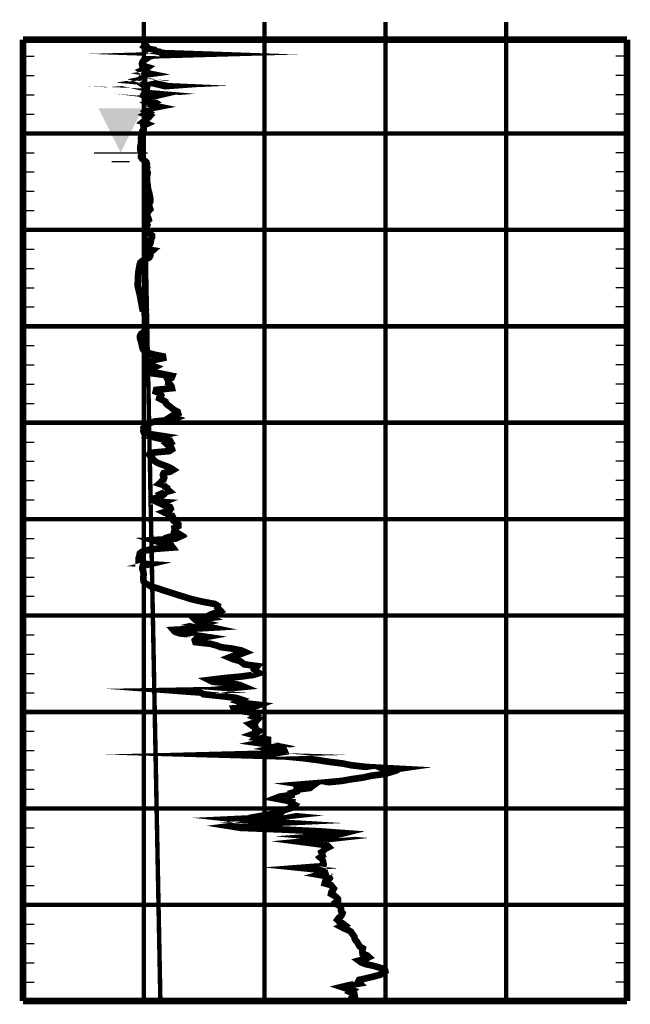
# Model space of a CAD drawing. Extents: x 0 to 10.2, y 0 to 7.6.
# Tile 4 of 8: x 3.6 to 5, y 3.6 to 5.8. Entities that reach past the tile are written whole.
import ezdxf

# ---------------------------------------------------------------- set-up
doc = ezdxf.new("R2010")
doc.units = 0
for name, pattern in [('Dash', [0.12, 0.08, -0.04]), ('Dot', [0.04, 0, -0.04]), ('Solid', [0])]:
    doc.linetypes.add(name, pattern=pattern)
doc.layers.get('0').update_dxf_attribs({"linetype": 'Solid'})

# ---------------------------------------------------------------- blocks, each defined once
blk = doc.blocks.new('DGRFC_WTLEV2')
at = {"color": 7, "linetype": 'Solid'}
for points in [[(-0.06, 0), (0.06, 0)], [(-0.02, -0.02), (0.02, -0.02)]]:
    blk.add_lwpolyline(points, dxfattribs=at)
at = {"color": 7}
blk.add_solid([(0, 0), (0.05, 0.1), (0, 0), (-0.05, 0.1)], dxfattribs=at)

msp = doc.modelspace()

# ---------------------------------------------------------------- linework, layer by layer
at = {"color": 8, "linetype": 'Solid', "const_width": 0.01}
for points in [[(3.868, 5.75), (3.868, 5.79)], [(3.868, 5.75), (3.868, 5.79)], [(4.14, 5.75), (4.14, 5.79)], [(4.14, 5.75), (4.14, 5.79)], [(4.412, 5.75), (4.412, 5.79)], [(4.412, 5.75), (4.412, 5.79)], [(4.684, 5.75), (4.684, 5.79)], [(4.684, 5.75), (4.684, 5.79)]]:
    msp.add_lwpolyline(points, dxfattribs=at)
at = {"color": 7, "linetype": 'Solid', "const_width": 0.015}
for points in [[(3.596, 5.75), (4.956, 5.75)], [(3.596, 5.75), (3.596, 3.58754626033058)], [(3.596, 5.75), (3.596, 3.58754626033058)], [(4.956, 5.75), (4.956, 3.58754626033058)], [(4.956, 5.75), (4.956, 3.58754626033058)], [(3.596, 3.58754626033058), (4.956, 3.58754626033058)], [(3.596, 3.58754626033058), (4.956, 3.58754626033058)]]:
    msp.add_lwpolyline(points, dxfattribs=at)
at = {"color": 7, "linetype": 'Solid'}
for points in [[(3.596, 5.75), (4.956, 5.75)], [(3.596, 5.71271154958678), (3.621, 5.71271154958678)], [(3.596, 5.71271154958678), (3.621, 5.71271154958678)], [(4.956, 5.71271154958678), (4.931, 5.71271154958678)], [(4.956, 5.71271154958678), (4.931, 5.71271154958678)], [(3.596, 5.66932311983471), (3.621, 5.66932311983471)], [(3.596, 5.66932311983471), (3.621, 5.66932311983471)], [(4.956, 5.66932311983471), (4.931, 5.66932311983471)], [(4.956, 5.66932311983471), (4.931, 5.66932311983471)], [(3.596, 5.62593469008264), (3.621, 5.62593469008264)], [(3.596, 5.62593469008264), (3.621, 5.62593469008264)], [(4.956, 5.62593469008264), (4.931, 5.62593469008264)], [(4.956, 5.62593469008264), (4.931, 5.62593469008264)], [(3.596, 5.58254626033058), (3.621, 5.58254626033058)], [(3.596, 5.58254626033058), (3.621, 5.58254626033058)], [(4.956, 5.58254626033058), (4.931, 5.58254626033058)], [(4.956, 5.58254626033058), (4.931, 5.58254626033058)], [(3.596, 5.53915783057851), (3.621, 5.53915783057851)], [(3.596, 5.53915783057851), (3.621, 5.53915783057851)], [(4.956, 5.53915783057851), (4.931, 5.53915783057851)], [(4.956, 5.53915783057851), (4.931, 5.53915783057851)], [(3.596, 5.49576940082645), (3.621, 5.49576940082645)], [(3.596, 5.49576940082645), (3.621, 5.49576940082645)], [(4.956, 5.49576940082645), (4.931, 5.49576940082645)], [(4.956, 5.49576940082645), (4.931, 5.49576940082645)], [(3.596, 5.45238097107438), (3.621, 5.45238097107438)], [(3.596, 5.45238097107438), (3.621, 5.45238097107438)], [(4.956, 5.45238097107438), (4.931, 5.45238097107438)], [(4.956, 5.45238097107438), (4.931, 5.45238097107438)], [(3.596, 5.40899254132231), (3.621, 5.40899254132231)], [(3.596, 5.40899254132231), (3.621, 5.40899254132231)], [(4.956, 5.40899254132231), (4.931, 5.40899254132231)], [(4.956, 5.40899254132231), (4.931, 5.40899254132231)], [(3.596, 5.36560411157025), (3.621, 5.36560411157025)], [(3.596, 5.36560411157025), (3.621, 5.36560411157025)], [(4.956, 5.36560411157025), (4.931, 5.36560411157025)], [(4.956, 5.36560411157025), (4.931, 5.36560411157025)], [(3.596, 5.32221568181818), (3.621, 5.32221568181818)], [(3.596, 5.32221568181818), (3.621, 5.32221568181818)], [(4.956, 5.32221568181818), (4.931, 5.32221568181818)], [(4.956, 5.32221568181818), (4.931, 5.32221568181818)], [(3.596, 5.27882725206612), (3.621, 5.27882725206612)], [(3.596, 5.27882725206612), (3.621, 5.27882725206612)], [(4.956, 5.27882725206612), (4.931, 5.27882725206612)], [(4.956, 5.27882725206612), (4.931, 5.27882725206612)], [(3.596, 5.23543882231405), (3.621, 5.23543882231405)], [(3.596, 5.23543882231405), (3.621, 5.23543882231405)], [(4.956, 5.23543882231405), (4.931, 5.23543882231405)], [(4.956, 5.23543882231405), (4.931, 5.23543882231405)], [(3.596, 5.19205039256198), (3.621, 5.19205039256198)], [(3.596, 5.19205039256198), (3.621, 5.19205039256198)], [(4.956, 5.19205039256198), (4.931, 5.19205039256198)], [(4.956, 5.19205039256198), (4.931, 5.19205039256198)], [(3.596, 5.14866196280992), (3.621, 5.14866196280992)], [(3.596, 5.14866196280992), (3.621, 5.14866196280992)], [(4.956, 5.14866196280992), (4.931, 5.14866196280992)], [(4.956, 5.14866196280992), (4.931, 5.14866196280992)], [(3.596, 5.10527353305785), (3.621, 5.10527353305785)], [(3.596, 5.10527353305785), (3.621, 5.10527353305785)], [(4.956, 5.10527353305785), (4.931, 5.10527353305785)], [(4.956, 5.10527353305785), (4.931, 5.10527353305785)], [(3.596, 5.06188510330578), (3.621, 5.06188510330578)], [(3.596, 5.06188510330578), (3.621, 5.06188510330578)], [(4.956, 5.06188510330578), (4.931, 5.06188510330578)], [(4.956, 5.06188510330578), (4.931, 5.06188510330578)], [(3.596, 5.01849667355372), (3.621, 5.01849667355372)], [(3.596, 5.01849667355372), (3.621, 5.01849667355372)], [(4.956, 5.01849667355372), (4.931, 5.01849667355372)], [(4.956, 5.01849667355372), (4.931, 5.01849667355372)], [(3.596, 4.97510824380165), (3.621, 4.97510824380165)], [(3.596, 4.97510824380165), (3.621, 4.97510824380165)], [(4.956, 4.97510824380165), (4.931, 4.97510824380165)], [(4.956, 4.97510824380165), (4.931, 4.97510824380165)], [(3.596, 4.93171981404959), (3.621, 4.93171981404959)], [(3.596, 4.93171981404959), (3.621, 4.93171981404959)], [(4.956, 4.93171981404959), (4.931, 4.93171981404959)], [(4.956, 4.93171981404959), (4.931, 4.93171981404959)], [(3.596, 4.88833138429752), (3.621, 4.88833138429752)], [(3.596, 4.88833138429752), (3.621, 4.88833138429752)], [(4.956, 4.88833138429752), (4.931, 4.88833138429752)], [(4.956, 4.88833138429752), (4.931, 4.88833138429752)], [(3.596, 4.84494295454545), (3.621, 4.84494295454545)], [(3.596, 4.84494295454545), (3.621, 4.84494295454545)], [(4.956, 4.84494295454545), (4.931, 4.84494295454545)], [(4.956, 4.84494295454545), (4.931, 4.84494295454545)], [(3.596, 4.80155452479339), (3.621, 4.80155452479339)], [(3.596, 4.80155452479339), (3.621, 4.80155452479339)], [(4.956, 4.80155452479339), (4.931, 4.80155452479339)], [(4.956, 4.80155452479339), (4.931, 4.80155452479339)], [(3.596, 4.75816609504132), (3.621, 4.75816609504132)], [(3.596, 4.75816609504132), (3.621, 4.75816609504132)], [(4.956, 4.75816609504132), (4.931, 4.75816609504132)], [(4.956, 4.75816609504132), (4.931, 4.75816609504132)], [(3.596, 4.71477766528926), (3.621, 4.71477766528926)], [(3.596, 4.71477766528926), (3.621, 4.71477766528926)], [(4.956, 4.71477766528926), (4.931, 4.71477766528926)], [(4.956, 4.71477766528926), (4.931, 4.71477766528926)], [(3.596, 4.67138923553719), (3.621, 4.67138923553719)], [(3.596, 4.67138923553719), (3.621, 4.67138923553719)], [(4.956, 4.67138923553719), (4.931, 4.67138923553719)], [(4.956, 4.67138923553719), (4.931, 4.67138923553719)], [(3.596, 4.62800080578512), (3.621, 4.62800080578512)], [(3.596, 4.62800080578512), (3.621, 4.62800080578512)], [(4.956, 4.62800080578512), (4.931, 4.62800080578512)], [(4.956, 4.62800080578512), (4.931, 4.62800080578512)], [(3.596, 4.58461237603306), (3.621, 4.58461237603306)], [(3.596, 4.58461237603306), (3.621, 4.58461237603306)], [(4.956, 4.58461237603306), (4.931, 4.58461237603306)], [(4.956, 4.58461237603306), (4.931, 4.58461237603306)], [(3.596, 4.54122394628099), (3.621, 4.54122394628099)], [(3.596, 4.54122394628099), (3.621, 4.54122394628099)], [(4.956, 4.54122394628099), (4.931, 4.54122394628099)], [(4.956, 4.54122394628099), (4.931, 4.54122394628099)], [(3.596, 4.49783551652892), (3.621, 4.49783551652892)], [(3.596, 4.49783551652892), (3.621, 4.49783551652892)], [(4.956, 4.49783551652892), (4.931, 4.49783551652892)], [(4.956, 4.49783551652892), (4.931, 4.49783551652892)], [(3.596, 4.45444708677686), (3.621, 4.45444708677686)], [(3.596, 4.45444708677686), (3.621, 4.45444708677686)], [(4.956, 4.45444708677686), (4.931, 4.45444708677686)], [(4.956, 4.45444708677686), (4.931, 4.45444708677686)], [(3.596, 4.41105865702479), (3.621, 4.41105865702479)], [(3.596, 4.41105865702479), (3.621, 4.41105865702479)], [(4.956, 4.41105865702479), (4.931, 4.41105865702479)], [(4.956, 4.41105865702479), (4.931, 4.41105865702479)], [(3.596, 4.36767022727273), (3.621, 4.36767022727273)], [(3.596, 4.36767022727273), (3.621, 4.36767022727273)], [(4.956, 4.36767022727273), (4.931, 4.36767022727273)], [(4.956, 4.36767022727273), (4.931, 4.36767022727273)], [(3.596, 4.32428179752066), (3.621, 4.32428179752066)], [(3.596, 4.32428179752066), (3.621, 4.32428179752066)], [(4.956, 4.32428179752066), (4.931, 4.32428179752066)], [(4.956, 4.32428179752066), (4.931, 4.32428179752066)], [(3.596, 4.28089336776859), (3.621, 4.28089336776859)], [(3.596, 4.28089336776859), (3.621, 4.28089336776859)], [(4.956, 4.28089336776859), (4.931, 4.28089336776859)], [(4.956, 4.28089336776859), (4.931, 4.28089336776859)], [(3.596, 4.23750493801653), (3.621, 4.23750493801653)], [(3.596, 4.23750493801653), (3.621, 4.23750493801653)], [(4.956, 4.23750493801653), (4.931, 4.23750493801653)], [(4.956, 4.23750493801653), (4.931, 4.23750493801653)], [(3.596, 4.19411650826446), (3.621, 4.19411650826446)], [(3.596, 4.19411650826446), (3.621, 4.19411650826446)], [(4.956, 4.19411650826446), (4.931, 4.19411650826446)], [(4.956, 4.19411650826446), (4.931, 4.19411650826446)], [(3.596, 4.1507280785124), (3.621, 4.1507280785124)], [(3.596, 4.1507280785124), (3.621, 4.1507280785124)], [(4.956, 4.1507280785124), (4.931, 4.1507280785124)], [(4.956, 4.1507280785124), (4.931, 4.1507280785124)], [(3.596, 4.10733964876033), (3.621, 4.10733964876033)], [(3.596, 4.10733964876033), (3.621, 4.10733964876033)], [(4.956, 4.10733964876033), (4.931, 4.10733964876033)], [(4.956, 4.10733964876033), (4.931, 4.10733964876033)], [(3.596, 4.06395121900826), (3.621, 4.06395121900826)], [(3.596, 4.06395121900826), (3.621, 4.06395121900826)], [(4.956, 4.06395121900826), (4.931, 4.06395121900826)], [(4.956, 4.06395121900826), (4.931, 4.06395121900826)], [(3.596, 4.0205627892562), (3.621, 4.0205627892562)], [(3.596, 4.0205627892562), (3.621, 4.0205627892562)], [(4.956, 4.0205627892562), (4.931, 4.0205627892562)], [(4.956, 4.0205627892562), (4.931, 4.0205627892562)], [(3.596, 3.97717435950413), (3.621, 3.97717435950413)], [(3.596, 3.97717435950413), (3.621, 3.97717435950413)], [(4.956, 3.97717435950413), (4.931, 3.97717435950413)], [(4.956, 3.97717435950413), (4.931, 3.97717435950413)], [(3.596, 3.93378592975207), (3.621, 3.93378592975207)], [(3.596, 3.93378592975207), (3.621, 3.93378592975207)], [(4.956, 3.93378592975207), (4.931, 3.93378592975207)], [(4.956, 3.93378592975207), (4.931, 3.93378592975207)], [(3.596, 3.8903975), (3.621, 3.8903975)], [(3.596, 3.8903975), (3.621, 3.8903975)], [(4.956, 3.8903975), (4.931, 3.8903975)], [(4.956, 3.8903975), (4.931, 3.8903975)], [(3.596, 3.84700907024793), (3.621, 3.84700907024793)], [(3.596, 3.84700907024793), (3.621, 3.84700907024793)], [(4.956, 3.84700907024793), (4.931, 3.84700907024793)], [(4.956, 3.84700907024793), (4.931, 3.84700907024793)], [(3.596, 3.80362064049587), (3.621, 3.80362064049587)], [(3.596, 3.80362064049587), (3.621, 3.80362064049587)], [(4.956, 3.80362064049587), (4.931, 3.80362064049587)], [(4.956, 3.80362064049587), (4.931, 3.80362064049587)], [(3.596, 3.7602322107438), (3.621, 3.7602322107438)], [(3.596, 3.7602322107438), (3.621, 3.7602322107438)], [(4.956, 3.7602322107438), (4.931, 3.7602322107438)], [(4.956, 3.7602322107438), (4.931, 3.7602322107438)], [(3.596, 3.71684378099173), (3.621, 3.71684378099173)], [(3.596, 3.71684378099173), (3.621, 3.71684378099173)], [(4.956, 3.71684378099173), (4.931, 3.71684378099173)], [(4.956, 3.71684378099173), (4.931, 3.71684378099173)], [(3.596, 3.67345535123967), (3.621, 3.67345535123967)], [(3.596, 3.67345535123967), (3.621, 3.67345535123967)], [(4.956, 3.67345535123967), (4.931, 3.67345535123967)], [(4.956, 3.67345535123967), (4.931, 3.67345535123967)], [(3.596, 3.6300669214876), (3.621, 3.6300669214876)], [(3.596, 3.6300669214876), (3.621, 3.6300669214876)], [(4.956, 3.6300669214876), (4.931, 3.6300669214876)], [(4.956, 3.6300669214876), (4.931, 3.6300669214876)]]:
    msp.add_lwpolyline(points, dxfattribs=at)
at = {"color": 132, "linetype": 'Solid', "const_width": 0.015}
for points in [[(3.870448, 5.75), (3.870448, 5.74588981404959), (3.869632, 5.74191109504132), (3.872352, 5.73804475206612), (3.868544, 5.73417840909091), (3.873712, 5.73018059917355), (3.8884, 5.72768446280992), (3.887584, 5.72509460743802), (3.904176, 5.7225420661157), (3.90744, 5.71998952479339), (3.980064, 5.71743698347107), (3.890304, 5.71484669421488), (3.87888, 5.71128103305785), (3.874256, 5.70732053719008), (3.867728, 5.70337913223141), (3.865008, 5.69949413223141), (3.86392, 5.69564644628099), (3.864736, 5.69172413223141), (3.877248, 5.68793285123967), (3.871808, 5.68406650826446), (3.86256, 5.68025657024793), (3.867728, 5.67637157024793), (3.883232, 5.67316212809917), (3.868, 5.67109727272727), (3.86256, 5.66375898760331), (3.868272, 5.66238878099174), (3.868272, 5.66103766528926), (3.861744, 5.65968611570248), (3.866368, 5.65831590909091), (3.873984, 5.65698345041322), (3.865824, 5.65565099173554), (3.881328, 5.65433719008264), (3.887584, 5.65298564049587), (3.870448, 5.65163452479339), (3.868272, 5.6503020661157), (3.865824, 5.64896960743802), (3.867728, 5.64761805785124), (3.897648, 5.64628559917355), (3.867184, 5.64482167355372), (3.888672, 5.64339506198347), (3.867456, 5.64179966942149), (3.8748, 5.64001683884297), (3.874528, 5.63857157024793), (3.872624, 5.63708898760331), (3.86936, 5.63035076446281), (3.890576, 5.6285679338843), (3.87344, 5.62723547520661), (3.897648, 5.62425121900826), (3.884592, 5.62121055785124), (3.8748, 5.61985944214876), (3.890032, 5.61090667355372), (3.876704, 5.60704033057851), (3.883504, 5.60313667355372), (3.902, 5.59923301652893), (3.8816, 5.59536667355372), (3.876432, 5.59388365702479), (3.871808, 5.58994225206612), (3.878608, 5.58600084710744), (3.871264, 5.58202212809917), (3.8816, 5.5780807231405), (3.877792, 5.57421438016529), (3.865552, 5.56445458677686), (3.875344, 5.56058867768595), (3.867184, 5.55675964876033), (3.868, 5.55287464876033), (3.868, 5.54897055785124), (3.865552, 5.54534849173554), (3.867456, 5.54161361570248), (3.86528, 5.53791605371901), (3.863648, 5.53414342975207), (3.862016, 5.53035258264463), (3.861472, 5.52663636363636), (3.86256, 5.52284508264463), (3.86256, 5.52139981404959), (3.861472, 5.51914752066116), (3.861472, 5.51667004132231), (3.8612, 5.51419256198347), (3.860656, 5.5117901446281), (3.860384, 5.50933175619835), (3.85984, 5.50674146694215), (3.860384, 5.50407654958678), (3.860384, 5.50129882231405), (3.862016, 5.49820175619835), (3.86256, 5.49615599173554), (3.86256, 5.4941852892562), (3.862016, 5.48958741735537), (3.861744, 5.48600223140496), (3.864192, 5.48207991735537), (3.869632, 5.47800704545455), (3.873712, 5.47412204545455), (3.875072, 5.47019929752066), (3.874256, 5.46631429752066), (3.875616, 5.4623351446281), (3.873712, 5.45835642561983), (3.875344, 5.45441502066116), (3.876704, 5.45049227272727), (3.875888, 5.44647580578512), (3.875344, 5.44251574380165), (3.875072, 5.43853659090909), (3.875344, 5.43579661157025), (3.875072, 5.43191161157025), (3.875888, 5.42795111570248), (3.876432, 5.42393508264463), (3.876976, 5.41993727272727), (3.877248, 5.41605227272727), (3.878064, 5.41214818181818), (3.879152, 5.40816946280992), (3.88024, 5.40415299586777), (3.881056, 5.4001929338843), (3.881872, 5.39627018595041), (3.882688, 5.39229146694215), (3.882688, 5.38834962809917), (3.882144, 5.38433316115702), (3.879968, 5.38048590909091), (3.879696, 5.37652584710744), (3.881328, 5.37254669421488), (3.882688, 5.3685866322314), (3.87888, 5.36466388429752), (3.87616, 5.36076022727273), (3.875344, 5.35678107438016), (3.87616, 5.35278369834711), (3.878064, 5.34887960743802), (3.879152, 5.34490088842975), (3.8748, 5.34101545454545), (3.872896, 5.33705539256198), (3.875616, 5.33305758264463), (3.873712, 5.32921033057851), (3.872896, 5.32530623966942), (3.875072, 5.32129020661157), (3.878608, 5.3173483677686), (3.8816, 5.31346336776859), (3.886496, 5.30959702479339), (3.886496, 5.3056747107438), (3.88432, 5.30173330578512), (3.884048, 5.29784830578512), (3.883504, 5.29390646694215), (3.882144, 5.29007787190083), (3.879152, 5.28617421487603), (3.873984, 5.28225146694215), (3.8748, 5.27842287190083), (3.888672, 5.27613283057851), (3.88432, 5.27213545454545), (3.882144, 5.2681376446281), (3.882688, 5.26413983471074), (3.880512, 5.26021708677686), (3.873168, 5.2562192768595), (3.864192, 5.25222190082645), (3.860112, 5.24826183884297), (3.858752, 5.24435774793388), (3.858208, 5.24047274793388), (3.857392, 5.23655), (3.856848, 5.23272140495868), (3.856032, 5.22889237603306), (3.856032, 5.22528896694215), (3.855216, 5.22132890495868), (3.854944, 5.2173875), (3.854944, 5.21342743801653), (3.855216, 5.20952334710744), (3.854944, 5.20561969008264), (3.853856, 5.20173469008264), (3.854128, 5.19775553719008), (3.854672, 5.19387053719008), (3.85576, 5.1899477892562), (3.856576, 5.1860627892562), (3.857664, 5.18210272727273), (3.85848, 5.17823638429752), (3.859296, 5.17437004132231), (3.860112, 5.17056010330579), (3.860656, 5.16665601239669), (3.861472, 5.1627523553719), (3.862288, 5.15888601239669), (3.863104, 5.15501966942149), (3.863648, 5.15115332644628), (3.864192, 5.1472119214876), (3.865008, 5.1433455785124), (3.870992, 5.13993004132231), (3.869632, 5.13745212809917), (3.870176, 5.13352981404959), (3.870176, 5.12996371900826), (3.87072, 5.12639762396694), (3.871536, 5.12270049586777), (3.871264, 5.1189842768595), (3.871808, 5.11526805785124), (3.87208, 5.11157049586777), (3.872624, 5.10781696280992), (3.87344, 5.10413805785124), (3.873984, 5.10051599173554), (3.872352, 5.09661190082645), (3.868272, 5.09263318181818), (3.86256, 5.0887104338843), (3.85984, 5.08475037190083), (3.859296, 5.08084671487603), (3.85984, 5.07683024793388), (3.8612, 5.0729075), (3.862288, 5.06900384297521), (3.863376, 5.06508109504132), (3.86392, 5.06121475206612), (3.864736, 5.05725469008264), (3.866368, 5.05333194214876), (3.86936, 5.04942785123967), (3.876704, 5.04548688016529), (3.891664, 5.04150772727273), (3.911248, 5.03758541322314), (3.911792, 5.03371907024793), (3.893024, 5.02981497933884), (3.875072, 5.02589223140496), (3.875072, 5.02193216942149), (3.884592, 5.01795345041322), (3.894112, 5.0141244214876), (3.885952, 5.01018301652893), (3.879968, 5.00626070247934), (3.888672, 5.00231929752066), (3.907984, 4.99845295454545), (3.90472, 4.9970454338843), (3.932192, 4.99323549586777), (3.93056, 4.98923768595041), (3.921856, 4.98523987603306), (3.92376, 4.98131712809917), (3.923216, 4.97748853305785), (3.928112, 4.97365950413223), (3.93056, 4.96975584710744), (3.931376, 4.96594590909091), (3.895744, 4.96211688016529), (3.894928, 4.95834469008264), (3.90472, 4.9545720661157), (3.906896, 4.95072438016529), (3.903904, 4.94691444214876), (3.902816, 4.94312316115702), (3.910432, 4.93935053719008), (3.916688, 4.93557834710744), (3.918048, 4.93173066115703), (3.921856, 4.92799578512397), (3.927296, 4.92420450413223), (3.931648, 4.92052603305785), (3.936544, 4.91686621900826), (3.94416, 4.91315), (3.945248, 4.90950884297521), (3.935184, 4.90584902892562), (3.929472, 4.90222652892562), (3.94008, 4.89852940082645), (3.930288, 4.89488824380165), (3.89384, 4.89130349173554), (3.880512, 4.88770008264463), (3.873712, 4.88411533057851), (3.870176, 4.88045508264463), (3.867184, 4.87683301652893), (3.867728, 4.87317320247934), (3.866912, 4.86958845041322), (3.868272, 4.8660223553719), (3.883776, 4.86241894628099), (3.907168, 4.85885285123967), (3.892208, 4.85538047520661), (3.90608, 4.85202090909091), (3.927024, 4.84811725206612), (3.9292, 4.84410078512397), (3.91968, 4.84015938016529), (3.924032, 4.8362552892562), (3.929744, 4.83233297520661), (3.931376, 4.82841022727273), (3.925392, 4.82448747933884), (3.882688, 4.82060247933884), (3.879696, 4.81673613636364), (3.88296, 4.81301991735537), (3.88704, 4.80920997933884), (3.889488, 4.80538138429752), (3.892752, 4.8017966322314), (3.899008, 4.79785522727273), (3.909344, 4.79400754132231), (3.919952, 4.79006613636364), (3.928928, 4.78616247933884), (3.93464, 4.7823898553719), (3.928112, 4.77857991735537), (3.912608, 4.77482595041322), (3.910976, 4.77107241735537), (3.911792, 4.76773150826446), (3.913968, 4.76442834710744), (3.91288, 4.7611625), (3.909072, 4.75785933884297), (3.906624, 4.75451842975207), (3.902816, 4.75115886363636), (3.91288, 4.74783704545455), (3.9156, 4.74447747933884), (3.920768, 4.7412302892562), (3.921584, 4.73790847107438), (3.925392, 4.73460530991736), (3.913424, 4.73130171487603), (3.905808, 4.72796123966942), (3.909344, 4.72475179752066), (3.904176, 4.72141088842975), (3.890848, 4.71801357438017), (3.89384, 4.71474816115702), (3.894384, 4.71146365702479), (3.913424, 4.70994332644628), (3.905264, 4.70660241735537), (3.913696, 4.70266101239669), (3.926752, 4.69870095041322), (3.928656, 4.69475954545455), (3.925936, 4.69089320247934), (3.913424, 4.68695179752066), (3.921584, 4.68302948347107), (3.93192, 4.67914404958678), (3.933824, 4.67527770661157), (3.932464, 4.67135539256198), (3.935184, 4.66746995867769), (3.941984, 4.66350989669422), (3.945792, 4.65964398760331), (3.945792, 4.65575855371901), (3.937088, 4.65187355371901), (3.937904, 4.6480072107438), (3.936816, 4.64429099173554), (3.9428, 4.64081904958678), (3.94824, 4.63751588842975), (3.936272, 4.63423095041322), (3.946608, 4.63081541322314), (3.939264, 4.62753090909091), (3.888672, 4.62422774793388), (3.899008, 4.62088683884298), (3.91288, 4.61754592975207), (3.928928, 4.61416770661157), (3.930832, 4.61082679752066), (3.93328, 4.60754229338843), (3.890576, 4.60423913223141), (3.87208, 4.60097328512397), (3.863376, 4.59765146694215), (3.859024, 4.59429190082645), (3.858752, 4.59096964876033), (3.857664, 4.58710330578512), (3.856304, 4.58321830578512), (3.856576, 4.57929555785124), (3.856304, 4.57533549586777), (3.856304, 4.57146915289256), (3.880512, 4.56994882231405), (3.865824, 4.56647688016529), (3.864736, 4.56249772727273), (3.865008, 4.55849991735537), (3.86664, 4.55448388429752), (3.867184, 4.55050473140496), (3.867728, 4.54661973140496), (3.867184, 4.54267832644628), (3.866912, 4.53879332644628), (3.867184, 4.5348705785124), (3.867728, 4.53102289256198), (3.87072, 4.52715698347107), (3.87888, 4.52327154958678), (3.88568, 4.51936789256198), (3.900096, 4.51548289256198), (3.910976, 4.51163520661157), (3.923488, 4.50773154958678), (3.935456, 4.50382745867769), (3.947696, 4.49998020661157), (3.96048, 4.49611386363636), (3.972448, 4.49224752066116), (3.988224, 4.48832477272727), (4.00672, 4.48442068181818), (4.027664, 4.48055477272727), (4.034464, 4.47666933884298), (4.033648, 4.47274702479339), (4.037456, 4.4688242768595), (4.040992, 4.46497659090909), (4.032016, 4.46112933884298), (4.019504, 4.45728165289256), (4.011616, 4.45343396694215), (4.019504, 4.44956762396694), (3.9836, 4.44568262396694), (3.98768, 4.44187268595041), (4.004544, 4.43794993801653), (3.987408, 4.43402762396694), (4.008896, 4.43004847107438), (4.02168, 4.42734580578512), (3.934368, 4.42225938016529), (3.937904, 4.41829931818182), (3.949056, 4.41432059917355), (3.982512, 4.41041650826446), (4.008624, 4.40653150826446), (3.986048, 4.40257144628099), (3.982784, 4.39863004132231), (3.984144, 4.39474504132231), (4.017872, 4.39091601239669), (4.032016, 4.38708741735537), (4.041808, 4.38337119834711), (4.069008, 4.37982419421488), (4.088048, 4.3758827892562), (4.096752, 4.37192229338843), (4.086144, 4.36799997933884), (4.069824, 4.36403948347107), (4.060032, 4.36017314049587), (4.06928, 4.35632588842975), (4.083968, 4.35242179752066), (4.089408, 4.34853679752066), (4.094304, 4.34463314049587), (4.12368, 4.34076679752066), (4.120416, 4.33688136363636), (4.117152, 4.33295904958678), (4.121232, 4.32894258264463), (4.12776, 4.32503849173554), (4.11552, 4.32117258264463), (4.087504, 4.31732489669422), (4.046432, 4.31343989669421), (4.01488, 4.30955489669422), (4.022496, 4.30568811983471), (4.0652, 4.30187818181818), (4.084512, 4.29804958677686), (4.094032, 4.2940708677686), (4.05432, 4.2901667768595), (4.023312, 4.28673214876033), (3.943344, 4.28521181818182), (3.995568, 4.28128907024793), (4.003184, 4.27734809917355), (4.042624, 4.2733316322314), (4.075536, 4.26935247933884), (4.087776, 4.26541107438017), (4.080704, 4.26148832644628), (4.09376, 4.25752826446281), (4.128032, 4.25354954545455), (4.117152, 4.24958904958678), (4.070368, 4.24570448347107), (4.072, 4.2417630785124), (4.101376, 4.23780301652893), (4.117424, 4.23393667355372), (4.122048, 4.22993842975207), (4.116064, 4.22601611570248), (4.125584, 4.2220933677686), (4.121232, 4.21817061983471), (4.1196, 4.21428561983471), (4.106816, 4.21038196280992), (4.111984, 4.20649696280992), (4.119328, 4.20255555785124), (4.119328, 4.19863280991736), (4.127488, 4.19476646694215), (4.122592, 4.19090012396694), (4.11144, 4.18694006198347), (4.126128, 4.18305506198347), (4.121232, 4.17920737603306), (4.147616, 4.17534103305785), (4.147616, 4.17151243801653), (4.127488, 4.16758969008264), (4.154144, 4.16383615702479), (4.174, 4.15985700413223), (4.15632, 4.15595334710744), (4.184064, 4.15208657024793), (4.185696, 4.14812650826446), (4.160672, 4.14420419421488), (4.053504, 4.14142646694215), (4.186512, 4.13756012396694), (4.228128, 4.13356231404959), (4.259136, 4.12950853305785), (4.284704, 4.12552938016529), (4.315984, 4.12166303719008), (4.335568, 4.11768431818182), (4.370656, 4.11372425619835), (4.441648, 4.10982016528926), (4.414992, 4.10595382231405), (4.423696, 4.10206882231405), (4.411184, 4.09818382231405), (4.380448, 4.09422376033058), (4.362768, 4.09026326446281), (4.335296, 4.08630320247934), (4.312992, 4.08238088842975), (4.270832, 4.07843948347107), (4.222688, 4.07451673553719), (4.24744, 4.07059398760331), (4.242272, 4.06674630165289), (4.212352, 4.06276758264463), (4.212352, 4.05880752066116), (4.199296, 4.05495983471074), (4.200112, 4.05099977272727), (4.173728, 4.04709611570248), (4.163664, 4.0431547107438), (4.184336, 4.0392692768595), (4.201744, 4.0354029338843), (4.200928, 4.0315179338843), (4.20936, 4.0276329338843), (4.206912, 4.0237292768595), (4.193856, 4.01982518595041), (4.181888, 4.01594018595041), (4.178352, 4.0120925), (4.15632, 4.00813243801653), (4.197936, 4.00422878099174), (4.168288, 4.00103799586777), (4.074448, 3.9965520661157), (4.110624, 3.99261066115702), (4.176448, 3.98863194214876), (4.0924, 3.98467188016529), (4.062208, 3.9807491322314), (4.086688, 3.9768641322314), (4.185968, 3.97290407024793), (4.265392, 3.96898132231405), (4.318976, 3.96505857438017), (4.303472, 3.96117357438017), (4.253696, 3.95730723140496), (4.298032, 3.95336582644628), (4.262128, 3.9494248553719), (4.221328, 3.94552076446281), (4.251248, 3.94163576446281), (4.280352, 3.93771301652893), (4.284432, 3.93377161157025), (4.276272, 3.92988661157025), (4.27328, 3.92598295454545), (4.26784, 3.92207886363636), (4.269472, 3.91813745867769)], [(4.269472, 3.91813745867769), (4.270832, 3.91417739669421), (4.26512, 3.91029239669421), (4.269472, 3.90638830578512), (4.271376, 3.90244690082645), (4.27192, 3.89852458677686), (4.273008, 3.89462049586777), (4.27192, 3.89077324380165), (4.2216, 3.88688780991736), (4.260224, 3.88292774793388), (4.275184, 3.879005), (4.276544, 3.87508268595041), (4.2624, 3.87121634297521), (4.284432, 3.86733134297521), (4.286608, 3.86348365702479), (4.283888, 3.85969237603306), (4.276544, 3.85599481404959), (4.275456, 3.85203475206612), (4.2896, 3.84803694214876), (4.292592, 3.8440582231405), (4.295856, 3.84011681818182), (4.293952, 3.83621272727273), (4.290416, 3.83227175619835), (4.2896, 3.82834900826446), (4.297216, 3.82438894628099), (4.301568, 3.82050351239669), (4.305376, 3.81663760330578), (4.305376, 3.81269619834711), (4.299664, 3.80877345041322), (4.302384, 3.80488801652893), (4.310272, 3.80096570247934), (4.311632, 3.79708070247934), (4.311904, 3.79317661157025), (4.312448, 3.78927295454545), (4.31544, 3.78538795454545), (4.31408, 3.78155935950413), (4.31136, 3.77765526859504), (4.306464, 3.77378892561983), (4.303744, 3.76992258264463), (4.307824, 3.76607489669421), (4.31544, 3.7622276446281), (4.320336, 3.75837995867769), (4.31136, 3.75460733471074), (4.318432, 3.75085380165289), (4.327136, 3.74726904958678), (4.33448, 3.74334630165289), (4.336656, 3.73942398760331), (4.33992, 3.73544483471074), (4.342096, 3.73150342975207), (4.342912, 3.72758111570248), (4.345088, 3.72354555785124), (4.348624, 3.71958549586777), (4.354336, 3.70984435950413), (4.361136, 3.70582789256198), (4.36032, 3.70184917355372), (4.360048, 3.69796417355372), (4.360592, 3.69398502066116), (4.370656, 3.68996855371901), (4.375008, 3.68602714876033), (4.366848, 3.68210483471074), (4.35216, 3.67818208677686), (4.3576, 3.67425977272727), (4.367664, 3.6702992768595), (4.385888, 3.66635787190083), (4.398944, 3.66243555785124), (4.41064, 3.65847506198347), (4.411728, 3.654515), (4.404384, 3.65055493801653), (4.400848, 3.64663219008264), (4.386432, 3.64270987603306), (4.370112, 3.6387307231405), (4.352704, 3.63477066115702), (4.3508, 3.63084791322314), (4.354608, 3.62690650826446), (4.329856, 3.62289004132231), (4.313536, 3.61892997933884), (4.325504, 3.61500723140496), (4.338016, 3.61110357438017), (4.33312, 3.60718082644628), (4.342096, 3.60322076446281), (4.34264, 3.59927935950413), (4.337744, 3.59530064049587), (4.340464, 3.59139654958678), (4.35216, 3.58743648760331)]]:
    msp.add_lwpolyline(points, dxfattribs=at)
at = {"color": 132, "linetype": 'Dash', "const_width": 0.01}
for points in [[(3.868, 5.75), (3.868, 5.74588981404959), (3.868, 5.74191109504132), (3.868, 5.73804475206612), (3.868, 5.73417840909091), (3.868, 5.73018059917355), (3.868, 5.72768446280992), (3.868, 5.72509460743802), (3.868, 5.7225420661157), (3.868, 5.71998952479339), (3.868, 5.71743698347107), (3.868, 5.71484669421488), (3.868, 5.71128103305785), (3.868, 5.70732053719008), (3.868, 5.70337913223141), (3.868, 5.69949413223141), (3.868, 5.69564644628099), (3.868, 5.69172413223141), (3.868, 5.68793285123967), (3.868, 5.68406650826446), (3.868, 5.68025657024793), (3.868, 5.67637157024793), (3.868, 5.67316212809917), (3.868, 5.67109727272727), (3.868, 5.66375898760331), (3.868, 5.66238878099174), (3.868, 5.66103766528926), (3.868, 5.65968611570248), (3.868, 5.65831590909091), (3.868, 5.65698345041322), (3.868, 5.65565099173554), (3.868, 5.65433719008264), (3.868, 5.65298564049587), (3.868, 5.65163452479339), (3.868, 5.6503020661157), (3.868, 5.64896960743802), (3.868, 5.64761805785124), (3.868, 5.64628559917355), (3.868, 5.64482167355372), (3.868, 5.64339506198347), (3.868, 5.64179966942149), (3.868, 5.64001683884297), (3.868, 5.63857157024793), (3.868, 5.63708898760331), (3.868, 5.63035076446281), (3.868, 5.6285679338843), (3.868, 5.62723547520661), (3.868, 5.62425121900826), (3.868, 5.62121055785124), (3.868, 5.61985944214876), (3.868, 5.61090667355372), (3.868, 5.60704033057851), (3.868, 5.60313667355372), (3.868, 5.59923301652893), (3.868, 5.59536667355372), (3.868, 5.59388365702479), (3.868, 5.58994225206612), (3.868, 5.58600084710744), (3.868, 5.58202212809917), (3.868, 5.5780807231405), (3.868, 5.57421438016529), (3.868, 5.56445458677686), (3.868, 5.56058867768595), (3.868, 5.55675964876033), (3.868, 5.55287464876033), (3.868, 5.54897055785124), (3.868, 5.54534849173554), (3.868, 5.54161361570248), (3.868, 5.53791605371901), (3.868, 5.53414342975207), (3.868, 5.53035258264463), (3.868, 5.52663636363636), (3.868, 5.52284508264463), (3.868, 5.52139981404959), (3.868, 5.51914752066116), (3.868, 5.51667004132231), (3.868, 5.51419256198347), (3.868, 5.5117901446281), (3.868, 5.50933175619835), (3.868, 5.50674146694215), (3.868, 5.50407654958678), (3.868, 5.50129882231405), (3.868, 5.49820175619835), (3.868, 5.49615599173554), (3.8680272, 5.4941852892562), (3.8681088, 5.48958741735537), (3.8681904, 5.48600223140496), (3.868272, 5.48207991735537), (3.8683536, 5.47800704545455), (3.8684352, 5.47412204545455), (3.8684896, 5.47019929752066), (3.8685712, 5.46631429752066), (3.8686528, 5.4623351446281), (3.8687344, 5.45835642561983), (3.868816, 5.45441502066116), (3.8688976, 5.45049227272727), (3.868952, 5.44647580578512), (3.8690336, 5.44251574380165), (3.8691152, 5.43853659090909), (3.8691696, 5.43579661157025), (3.8692512, 5.43191161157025), (3.8693328, 5.42795111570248), (3.8694144, 5.42393508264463), (3.869496, 5.41993727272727), (3.8695504, 5.41605227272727), (3.869632, 5.41214818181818), (3.8697136, 5.40816946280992), (3.8697952, 5.40415299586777), (3.8698768, 5.4001929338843), (3.8699584, 5.39627018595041), (3.8700128, 5.39229146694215), (3.8700944, 5.38834962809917), (3.870176, 5.38433316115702), (3.8702576, 5.38048590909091), (3.8703392, 5.37652584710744), (3.8704208, 5.37254669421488), (3.8704752, 5.3685866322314), (3.8705568, 5.36466388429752), (3.8706384, 5.36076022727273), (3.87072, 5.35678107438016), (3.8708016, 5.35278369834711), (3.8708832, 5.34887960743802), (3.8709648, 5.34490088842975), (3.8710192, 5.34101545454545), (3.8711008, 5.33705539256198), (3.8711824, 5.33305758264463), (3.871264, 5.32921033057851), (3.8713456, 5.32530623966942), (3.8714272, 5.32129020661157), (3.8714816, 5.3173483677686), (3.8715632, 5.31346336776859), (3.8716448, 5.30959702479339), (3.8717264, 5.3056747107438), (3.871808, 5.30173330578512), (3.8718624, 5.29784830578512), (3.871944, 5.29390646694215), (3.8720256, 5.29007787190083), (3.8721072, 5.28617421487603), (3.8721888, 5.28225146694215), (3.8722432, 5.27842287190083), (3.8722976, 5.27613283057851), (3.8723792, 5.27213545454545), (3.8724608, 5.2681376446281), (3.8725424, 5.26413983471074), (3.8725968, 5.26021708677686), (3.8726784, 5.2562192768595), (3.87276, 5.25222190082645), (3.8728416, 5.24826183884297), (3.8729232, 5.24435774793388), (3.8730048, 5.24047274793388), (3.8730592, 5.23655), (3.8731408, 5.23272140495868), (3.8732224, 5.22889237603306), (3.873304, 5.22528896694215), (3.8733584, 5.22132890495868), (3.87344, 5.2173875), (3.8735216, 5.21342743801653), (3.8736032, 5.20952334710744), (3.8736848, 5.20561969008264), (3.8737664, 5.20173469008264), (3.8738208, 5.19775553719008), (3.8739024, 5.19387053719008), (3.873984, 5.1899477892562), (3.8740656, 5.1860627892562), (3.8741472, 5.18210272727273), (3.8742016, 5.17823638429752), (3.8742832, 5.17437004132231), (3.8743648, 5.17056010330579), (3.8744464, 5.16665601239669), (3.874528, 5.1627523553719), (3.8745824, 5.15888601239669), (3.874664, 5.15501966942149), (3.8747456, 5.15115332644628), (3.8748272, 5.1472119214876), (3.8749088, 5.1433455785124), (3.8749632, 5.13993004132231), (3.8750176, 5.13745212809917), (3.8750992, 5.13352981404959), (3.8751536, 5.12996371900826), (3.8752352, 5.12639762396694), (3.8752896, 5.12270049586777), (3.8753712, 5.1189842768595), (3.8754528, 5.11526805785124), (3.8755072, 5.11157049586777), (3.8755888, 5.10781696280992), (3.8756704, 5.10413805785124), (3.8757248, 5.10051599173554), (3.8758064, 5.09661190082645), (3.875888, 5.09263318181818), (3.8759696, 5.0887104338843), (3.8760512, 5.08475037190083), (3.8761056, 5.08084671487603), (3.8761872, 5.07683024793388), (3.8762688, 5.0729075), (3.8763504, 5.06900384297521), (3.876432, 5.06508109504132), (3.8765136, 5.06121475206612), (3.876568, 5.05725469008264), (3.8766496, 5.05333194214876), (3.8767312, 5.04942785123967), (3.8768128, 5.04548688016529), (3.8768944, 5.04150772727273), (3.876976, 5.03758541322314), (3.8770304, 5.03371907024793), (3.877112, 5.02981497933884), (3.8771936, 5.02589223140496), (3.8772752, 5.02193216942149), (3.8773568, 5.01795345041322), (3.8774112, 5.0141244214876), (3.8774928, 5.01018301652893), (3.8775744, 5.00626070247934), (3.877656, 5.00231929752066), (3.8777376, 4.99845295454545), (3.8777648, 4.9970454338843), (3.8778464, 4.99323549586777), (3.8779008, 4.98923768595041), (3.8779824, 4.98523987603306), (3.878064, 4.98131712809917), (3.8781456, 4.97748853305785), (3.8782272, 4.97365950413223), (3.8782816, 4.96975584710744), (3.8783632, 4.96594590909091), (3.8784448, 4.96211688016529), (3.8785264, 4.95834469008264), (3.8785808, 4.9545720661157), (3.8786624, 4.95072438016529), (3.878744, 4.94691444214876), (3.8788256, 4.94312316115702), (3.87888, 4.93935053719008), (3.8789616, 4.93557834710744), (3.8790432, 4.93173066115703), (3.8790976, 4.92799578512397), (3.8791792, 4.92420450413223), (3.8792608, 4.92052603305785), (3.8793152, 4.91686621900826), (3.8793968, 4.91315), (3.8794784, 4.90950884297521), (3.8795328, 4.90584902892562), (3.8796144, 4.90222652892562), (3.879696, 4.89852940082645), (3.8797504, 4.89488824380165), (3.879832, 4.89130349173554), (3.8798864, 4.88770008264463), (3.879968, 4.88411533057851), (3.8800496, 4.88045508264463), (3.880104, 4.87683301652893), (3.8801856, 4.87317320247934), (3.88024, 4.86958845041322), (3.8803216, 4.8660223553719), (3.8804032, 4.86241894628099), (3.8804576, 4.85885285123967), (3.8805392, 4.85538047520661), (3.8805936, 4.85202090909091), (3.8806752, 4.84811725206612), (3.8807568, 4.84410078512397), (3.8808384, 4.84015938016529), (3.8808928, 4.8362552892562), (3.8809744, 4.83233297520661), (3.881056, 4.82841022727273), (3.8811376, 4.82448747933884), (3.8812192, 4.82060247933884), (3.8813008, 4.81673613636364), (3.8813552, 4.81301991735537), (3.8814368, 4.80920997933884), (3.8815184, 4.80538138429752), (3.8815728, 4.8017966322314), (3.8816544, 4.79785522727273), (3.881736, 4.79400754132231), (3.8818176, 4.79006613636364), (3.881872, 4.78616247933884), (3.8819536, 4.7823898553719), (3.8820352, 4.77857991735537), (3.8821168, 4.77482595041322), (3.8821712, 4.77107241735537), (3.8822528, 4.76773150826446), (3.8823072, 4.76442834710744), (3.8823616, 4.7611625), (3.8824432, 4.75785933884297), (3.8824976, 4.75451842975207), (3.8825792, 4.75115886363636), (3.8826336, 4.74783704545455), (3.882688, 4.74447747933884), (3.8827696, 4.7412302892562), (3.882824, 4.73790847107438), (3.8829056, 4.73460530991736), (3.88296, 4.73130171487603), (3.8830144, 4.72796123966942), (3.883096, 4.72475179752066), (3.8831504, 4.72141088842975), (3.883232, 4.71801357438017), (3.8832864, 4.71474816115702), (3.8833408, 4.71146365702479), (3.883368, 4.70994332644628), (3.8834496, 4.70660241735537), (3.8835312, 4.70266101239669), (3.8835856, 4.69870095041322), (3.8836672, 4.69475954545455), (3.8837488, 4.69089320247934), (3.8838304, 4.68695179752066), (3.883912, 4.68302948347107), (3.8839664, 4.67914404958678), (3.884048, 4.67527770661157), (3.8841296, 4.67135539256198), (3.8842112, 4.66746995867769), (3.8842928, 4.66350989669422), (3.8843744, 4.65964398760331), (3.8844288, 4.65575855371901), (3.8845104, 4.65187355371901), (3.884592, 4.6480072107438), (3.8846736, 4.64429099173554), (3.884728, 4.64081904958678), (3.8847824, 4.63751588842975), (3.884864, 4.63423095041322), (3.8849184, 4.63081541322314), (3.885, 4.62753090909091), (3.8850544, 4.62422774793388), (3.8851088, 4.62088683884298), (3.8851904, 4.61754592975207), (3.8852448, 4.61416770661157), (3.8853264, 4.61082679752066), (3.8853808, 4.60754229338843), (3.8854352, 4.60423913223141), (3.8855168, 4.60097328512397), (3.8855712, 4.59765146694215), (3.8856528, 4.59429190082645), (3.8857072, 4.59096964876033), (3.8857888, 4.58710330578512), (3.8858432, 4.58321830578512), (3.8859248, 4.57929555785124), (3.8860064, 4.57533549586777), (3.886088, 4.57146915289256), (3.8861152, 4.56994882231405), (3.8861968, 4.56647688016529), (3.8862512, 4.56249772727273), (3.8863328, 4.55849991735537), (3.8864144, 4.55448388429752), (3.886496, 4.55050473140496), (3.8865776, 4.54661973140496), (3.8866592, 4.54267832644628), (3.8867136, 4.53879332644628), (3.8867952, 4.5348705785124), (3.8868768, 4.53102289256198), (3.8869584, 4.52715698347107), (3.88704, 4.52327154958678), (3.8870944, 4.51936789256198), (3.887176, 4.51548289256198), (3.8872576, 4.51163520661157), (3.8873392, 4.50773154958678), (3.8874208, 4.50382745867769), (3.8874752, 4.49998020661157), (3.8875568, 4.49611386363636), (3.8876384, 4.49224752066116), (3.88772, 4.48832477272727), (3.8878016, 4.48442068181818), (3.887856, 4.48055477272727), (3.8879376, 4.47666933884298), (3.8880192, 4.47274702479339), (3.8881008, 4.4688242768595), (3.8881824, 4.46497659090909), (3.8882368, 4.46112933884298), (3.8883184, 4.45728165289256), (3.8884, 4.45343396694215), (3.8884816, 4.44956762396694), (3.888536, 4.44568262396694), (3.8886176, 4.44187268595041), (3.8886992, 4.43794993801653), (3.8887808, 4.43402762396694), (3.8888624, 4.43004847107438), (3.8889168, 4.42734580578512), (3.8889984, 4.42225938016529), (3.88908, 4.41829931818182), (3.8891616, 4.41432059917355), (3.8892432, 4.41041650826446), (3.8893248, 4.40653150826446), (3.8893792, 4.40257144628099), (3.8894608, 4.39863004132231), (3.8895424, 4.39474504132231), (3.889624, 4.39091601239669), (3.8897056, 4.38708741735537), (3.88976, 4.38337119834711), (3.8898416, 4.37982419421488), (3.8899232, 4.3758827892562), (3.8900048, 4.37192229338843), (3.8900592, 4.36799997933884), (3.8901408, 4.36403948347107), (3.8902224, 4.36017314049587), (3.890304, 4.35632588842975), (3.8903856, 4.35242179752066), (3.89044, 4.34853679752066), (3.8905216, 4.34463314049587), (3.8906032, 4.34076679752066), (3.8906848, 4.33688136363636), (3.8907664, 4.33295904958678), (3.8908208, 4.32894258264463), (3.8909024, 4.32503849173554), (3.890984, 4.32117258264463), (3.8910656, 4.31732489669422), (3.8911472, 4.31343989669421), (3.8912016, 4.30955489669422), (3.8912832, 4.30568811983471), (3.8913648, 4.30187818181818), (3.8914464, 4.29804958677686), (3.891528, 4.2940708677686), (3.8915824, 4.2901667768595), (3.891664, 4.28673214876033), (3.8916912, 4.28521181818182), (3.8917728, 4.28128907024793), (3.8918544, 4.27734809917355), (3.8919088, 4.2733316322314), (3.8919904, 4.26935247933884), (3.892072, 4.26541107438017), (3.8921536, 4.26148832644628), (3.8922352, 4.25752826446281), (3.8923168, 4.25354954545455), (3.8923984, 4.24958904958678), (3.8924528, 4.24570448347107), (3.8925344, 4.2417630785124), (3.892616, 4.23780301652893), (3.8926976, 4.23393667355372), (3.8927792, 4.22993842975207), (3.8928336, 4.22601611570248), (3.8929152, 4.2220933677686), (3.8929968, 4.21817061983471), (3.8930784, 4.21428561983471), (3.89316, 4.21038196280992), (3.8932416, 4.20649696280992), (3.893296, 4.20255555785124), (3.8933776, 4.19863280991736), (3.8934592, 4.19476646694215), (3.8935408, 4.19090012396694), (3.8936224, 4.18694006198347), (3.8936768, 4.18305506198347), (3.8937584, 4.17920737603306), (3.89384, 4.17534103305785), (3.8939216, 4.17151243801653), (3.8940032, 4.16758969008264), (3.8940576, 4.16383615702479), (3.8941392, 4.15985700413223), (3.8942208, 4.15595334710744), (3.8943024, 4.15208657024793), (3.894384, 4.14812650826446), (3.8944384, 4.14420419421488), (3.8944928, 4.14142646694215), (3.8945744, 4.13756012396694), (3.894656, 4.13356231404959), (3.8947376, 4.12950853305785), (3.8948192, 4.12552938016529), (3.8949008, 4.12166303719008), (3.8949552, 4.11768431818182), (3.8950368, 4.11372425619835), (3.8951184, 4.10982016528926), (3.8952, 4.10595382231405), (3.8952816, 4.10206882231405), (3.895336, 4.09818382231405), (3.8954176, 4.09422376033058), (3.8954992, 4.09026326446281), (3.8955808, 4.08630320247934), (3.8956624, 4.08238088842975), (3.895744, 4.07843948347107), (3.8957984, 4.07451673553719), (3.89588, 4.07059398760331), (3.8959616, 4.06674630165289), (3.8960432, 4.06276758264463), (3.8961248, 4.05880752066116), (3.8962064, 4.05495983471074), (3.8962608, 4.05099977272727), (3.8963424, 4.04709611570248), (3.896424, 4.0431547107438), (3.8965056, 4.0392692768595), (3.8965872, 4.0354029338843), (3.8966416, 4.0315179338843), (3.8967232, 4.0276329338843), (3.8968048, 4.0237292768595), (3.8968864, 4.01982518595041), (3.896968, 4.01594018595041), (3.8970224, 4.0120925), (3.897104, 4.00813243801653), (3.8971856, 4.00422878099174), (3.89724, 4.00103799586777), (3.8973488, 3.9965520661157), (3.8974032, 3.99261066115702), (3.8974848, 3.98863194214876), (3.8975664, 3.98467188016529), (3.897648, 3.9807491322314), (3.8977296, 3.9768641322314), (3.8978112, 3.97290407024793), (3.8978656, 3.96898132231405), (3.8979472, 3.96505857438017), (3.8980288, 3.96117357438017), (3.8981104, 3.95730723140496), (3.898192, 3.95336582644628), (3.8982464, 3.9494248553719), (3.898328, 3.94552076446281), (3.8984096, 3.94163576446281), (3.8984912, 3.93771301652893), (3.8985728, 3.93377161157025), (3.8986544, 3.92988661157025), (3.8987088, 3.92598295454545), (3.8987904, 3.92207886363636), (3.898872, 3.91813745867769)], [(3.898872, 3.91813745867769), (3.8989536, 3.91417739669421), (3.8990352, 3.91029239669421), (3.8990896, 3.90638830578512), (3.8991712, 3.90244690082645), (3.8992528, 3.89852458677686), (3.8993344, 3.89462049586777), (3.899416, 3.89077324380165), (3.8994704, 3.88688780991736), (3.899552, 3.88292774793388), (3.8996336, 3.879005), (3.8997152, 3.87508268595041), (3.8997968, 3.87121634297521), (3.8998784, 3.86733134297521), (3.8999328, 3.86348365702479), (3.9000144, 3.85969237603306), (3.900096, 3.85599481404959), (3.9001776, 3.85203475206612), (3.900232, 3.84803694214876), (3.9003136, 3.8440582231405), (3.9003952, 3.84011681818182), (3.9004768, 3.83621272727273), (3.9005584, 3.83227175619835), (3.90064, 3.82834900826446), (3.9006944, 3.82438894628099), (3.900776, 3.82050351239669), (3.9008576, 3.81663760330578), (3.9009392, 3.81269619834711), (3.9010208, 3.80877345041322), (3.9010752, 3.80488801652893), (3.9011568, 3.80096570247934), (3.9012384, 3.79708070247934), (3.90132, 3.79317661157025), (3.9014016, 3.78927295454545), (3.901456, 3.78538795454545), (3.9015376, 3.78155935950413), (3.9016192, 3.77765526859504), (3.9017008, 3.77378892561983), (3.9017824, 3.76992258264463), (3.9018368, 3.76607489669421), (3.9019184, 3.7622276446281), (3.902, 3.75837995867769), (3.9020816, 3.75460733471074), (3.902136, 3.75085380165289), (3.9022176, 3.74726904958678), (3.9022992, 3.74334630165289), (3.9023808, 3.73942398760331), (3.9024352, 3.73544483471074), (3.9025168, 3.73150342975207), (3.9025984, 3.72758111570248), (3.90268, 3.72354555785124), (3.9027616, 3.71958549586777), (3.902952, 3.70984435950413), (3.9030336, 3.70582789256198), (3.9031152, 3.70184917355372), (3.9031696, 3.69796417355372), (3.9032512, 3.69398502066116), (3.9033328, 3.68996855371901), (3.9034144, 3.68602714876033), (3.903496, 3.68210483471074), (3.9035776, 3.67818208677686), (3.903632, 3.67425977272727), (3.9037136, 3.6702992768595), (3.9037952, 3.66635787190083), (3.9038768, 3.66243555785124), (3.9039584, 3.65847506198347), (3.90404, 3.654515), (3.9040944, 3.65055493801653), (3.904176, 3.64663219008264), (3.9042576, 3.64270987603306), (3.9043392, 3.6387307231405), (3.9044208, 3.63477066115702), (3.9045024, 3.63084791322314), (3.9045568, 3.62690650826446), (3.9046384, 3.62289004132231), (3.90472, 3.61892997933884), (3.9048016, 3.61500723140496), (3.9048832, 3.61110357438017), (3.9049648, 3.60718082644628), (3.9050464, 3.60322076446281), (3.9051008, 3.59927935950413), (3.9051824, 3.59530064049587), (3.905264, 3.59139654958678), (3.9053456, 3.58743648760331)]]:
    msp.add_lwpolyline(points, dxfattribs=at)
at = {"color": 8, "linetype": 'Dot', "const_width": 0.01}
for points in [[(3.868, 5.75), (3.868, 3.58754626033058)], [(4.14, 5.75), (4.14, 3.58754626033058)], [(4.412, 5.75), (4.412, 3.58754626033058)], [(4.684, 5.75), (4.684, 3.58754626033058)], [(3.596, 5.53915783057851), (4.956, 5.53915783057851)], [(4.956, 5.53915783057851), (3.596, 5.53915783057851)], [(3.596, 5.53915783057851), (4.956, 5.53915783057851)], [(4.956, 5.53915783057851), (3.596, 5.53915783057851)], [(3.596, 5.32221568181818), (4.956, 5.32221568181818)], [(4.956, 5.32221568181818), (3.596, 5.32221568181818)], [(3.596, 5.32221568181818), (4.956, 5.32221568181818)], [(4.956, 5.32221568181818), (3.596, 5.32221568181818)], [(3.596, 5.10527353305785), (4.956, 5.10527353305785)], [(4.956, 5.10527353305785), (3.596, 5.10527353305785)], [(3.596, 5.10527353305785), (4.956, 5.10527353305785)], [(4.956, 5.10527353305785), (3.596, 5.10527353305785)], [(3.596, 4.88833138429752), (4.956, 4.88833138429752)], [(4.956, 4.88833138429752), (3.596, 4.88833138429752)], [(3.596, 4.88833138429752), (4.956, 4.88833138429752)], [(4.956, 4.88833138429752), (3.596, 4.88833138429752)], [(3.596, 4.67138923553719), (4.956, 4.67138923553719)], [(4.956, 4.67138923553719), (3.596, 4.67138923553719)], [(3.596, 4.67138923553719), (4.956, 4.67138923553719)], [(4.956, 4.67138923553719), (3.596, 4.67138923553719)], [(3.596, 4.45444708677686), (4.956, 4.45444708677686)], [(4.956, 4.45444708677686), (3.596, 4.45444708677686)], [(3.596, 4.45444708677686), (4.956, 4.45444708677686)], [(4.956, 4.45444708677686), (3.596, 4.45444708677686)], [(3.596, 4.23750493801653), (4.956, 4.23750493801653)], [(4.956, 4.23750493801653), (3.596, 4.23750493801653)], [(3.596, 4.23750493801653), (4.956, 4.23750493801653)], [(4.956, 4.23750493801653), (3.596, 4.23750493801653)], [(3.596, 4.0205627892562), (4.956, 4.0205627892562)], [(4.956, 4.0205627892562), (3.596, 4.0205627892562)], [(3.596, 4.0205627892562), (4.956, 4.0205627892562)], [(4.956, 4.0205627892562), (3.596, 4.0205627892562)], [(3.596, 3.80362064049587), (4.956, 3.80362064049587)], [(4.956, 3.80362064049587), (3.596, 3.80362064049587)], [(3.596, 3.80362064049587), (4.956, 3.80362064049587)], [(4.956, 3.80362064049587), (3.596, 3.80362064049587)]]:
    msp.add_lwpolyline(points, dxfattribs=at)

# ---------------------------------------------------------------- block references
msp.add_blockref('DGRFC_WTLEV2', (3.816, 5.49576940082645))

doc.saveas('drawing.dxf')
